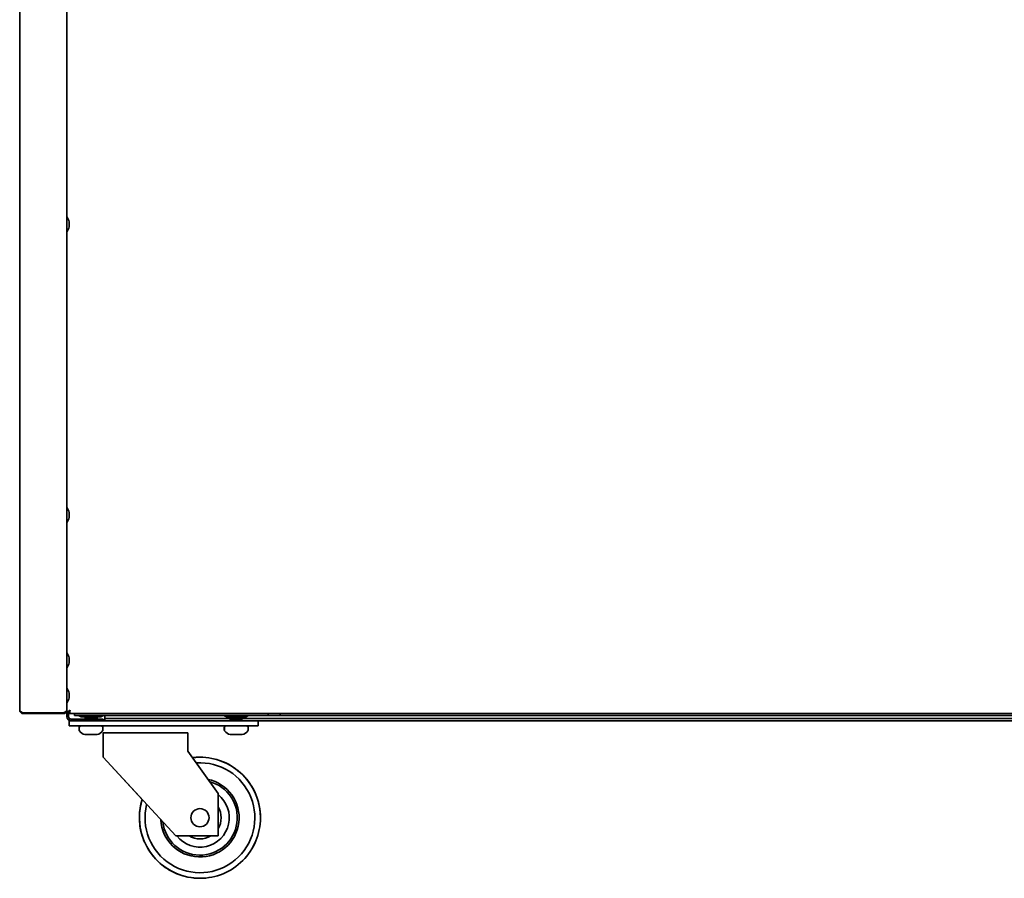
# Model space of a CAD drawing. Extents: x -17 to 110, y -18 to 98.
# Tile 1 of 8: x -5 to 15, y -18 to 0. Entities that reach past the tile are written whole.
import ezdxf

# ---------------------------------------------------------------- set-up
doc = ezdxf.new("R2010")
doc.units = 0
doc.header["$MEASUREMENT"] = 0

msp = doc.modelspace()

# ---------------------------------------------------------------- linework, layer by layer
at = {"color": 7, "lineweight": 35}
for p, q in [((-3.9375, 5.909775), (-3.9375, -14.511255)), ((-4.9105, 5.837873), (-4.9105, -14.518327)), ((-3.892012, -4.463335), (-3.892012, -4.440019)), ((-3.892012, -4.532305), (-3.892012, -4.463335)), ((-3.892012, -4.540018), (-3.892012, -4.532305)), ((-3.892012, -10.440018), (-3.892012, -10.461635)), ((-3.892012, -10.531181), (-3.892012, -10.461635)), ((-3.892012, -10.540019), (-3.892012, -10.531181)), ((-3.892012, -13.440018), (-3.892012, -13.462037)), ((-3.892012, -13.531456), (-3.892012, -13.462037)), ((-3.892012, -13.54002), (-3.892012, -13.531456)), ((-3.892012, -14.165226), (-3.892012, -14.189542)), ((-3.892012, -14.258125), (-3.892012, -14.189542)), ((-3.892012, -14.265226), (-3.892012, -14.258125)), ((-4.910501, -14.518582), (-4.9105, -14.518327)), ((-4.8386, -14.575866), (-4.0094, -14.575866)), ((-4.8386, -14.575866), (-4.8386, -14.590226)), ((-4.8386, -14.590226), (-4.0094, -14.590226)), ((-4.0094, -14.575866), (-4.0094, -14.590226)), ((-3.9375, -14.518327), (-3.938548, -14.518327)), ((-3.9375, -14.518327), (-3.9375, -14.511255)), ((-3.9375, -14.575866), (-3.9375, -14.520062)), ((-3.9375, -14.590226), (-3.9375, -14.575866)), ((-3.9375, -14.575866), (-3.9016, -14.575866)), ((-3.9375, -14.652727), (-3.9375, -14.590226)), ((-3.9375, -14.590226), (-3.891604, -14.590226)), ((-3.9016, -14.652727), (-3.9016, -14.590226)), ((-3.8916, -14.554326), (-3.894529, -14.554326)), ((-3.894529, -14.590226), (-3.894529, -14.554326)), ((-3.8916, -14.590226), (-3.894529, -14.590226)), ((-3.8916, -14.554326), (-3.8916, -14.590226)), ((16.891601, -14.590226), (-3.8916, -14.590226)), ((-3.7815, -14.626126), (-3.7815, -14.590226)), ((-3.7815, -14.626126), (0.2185, -14.626126)), ((-3.640788, -14.656127), (-3.69275, -14.626126)), ((-3.265101, -14.626126), (-3.69275, -14.626126)), ((-3.640788, -14.656127), (-3.69275, -14.626126)), ((-3.640788, -14.656127), (-3.69275, -14.626126)), ((-3.640788, -14.656127), (-3.69275, -14.626126)), ((-3.18275, -14.626126), (-3.265101, -14.626126)), ((-3.234711, -14.656127), (-3.18275, -14.626126)), ((-3.234711, -14.656127), (-3.18275, -14.626126)), ((-3.234711, -14.656127), (-3.18275, -14.626126)), ((-3.234711, -14.656127), (-3.18275, -14.626126)), ((-3.1522, -14.640825), (-3.1522, -14.626112)), ((-3.1522, -14.690826), (-3.1522, -14.640825)), ((-0.303561, -14.626126), (-0.69275, -14.626126)), ((-0.640788, -14.656127), (-0.69275, -14.626126)), ((-0.640788, -14.656127), (-0.69275, -14.626126)), ((-0.640788, -14.656127), (-0.69275, -14.626126)), ((-0.640788, -14.656127), (-0.69275, -14.626126)), ((-0.18275, -14.626126), (-0.303561, -14.626126)), ((-0.234711, -14.656127), (-0.18275, -14.626126)), ((-0.234711, -14.656127), (-0.18275, -14.626126)), ((-0.234711, -14.656127), (-0.18275, -14.626126)), ((-0.234711, -14.656127), (-0.18275, -14.626126)), ((0.2185, -14.590226), (0.2185, -14.626126)), ((0.2185, -14.626126), (0.4685, -14.626126)), ((0.4685, -14.626126), (0.4685, -14.590226)), ((0.4685, -14.626126), (32.781502, -14.626126)), ((-3.887771, -14.738625), (-3.88826, -14.738625)), ((-3.88826, -14.843226), (-3.88826, -14.738625)), ((-3.887771, -14.843226), (-3.88826, -14.843226)), ((-3.63775, -14.738625), (-3.88775, -14.738625)), ((-3.88775, -14.843226), (-3.88775, -14.738625)), ((-3.63775, -14.843226), (-3.88775, -14.843226)), ((-3.8516, -14.702725), (-3.1875, -14.702725)), ((-3.8516, -14.738625), (-3.826186, -14.738625)), ((-3.65225, -14.843226), (-3.23612, -14.843226)), ((-3.300282, -14.656127), (-3.640788, -14.656127)), ((-3.63775, -14.738625), (-0.23775, -14.738625)), ((-3.63775, -14.843226), (-0.23775, -14.843226)), ((-3.563196, -14.659092), (-3.563196, -14.665342)), ((-3.562748, -14.665977), (-3.56275, -14.666015)), ((-3.56275, -14.666015), (-3.562731, -14.666143)), ((-3.56275, -14.690513), (-3.56275, -14.696763)), ((-3.56275, -14.692034), (-3.56275, -14.698284)), ((-3.553315, -14.67146), (-3.56257, -14.666087)), ((-3.555793, -14.702723), (-3.56209, -14.699068)), ((-3.542422, -14.678203), (-3.562071, -14.666784)), ((-3.553276, -14.702723), (-3.561989, -14.697657)), ((-3.561928, -14.689564), (-3.529169, -14.670482)), ((-3.553315, -14.67146), (-3.542068, -14.677996)), ((-3.530272, -14.667565), (-3.54994, -14.656122)), ((-3.530272, -14.666118), (-3.547424, -14.656127)), ((-3.530274, -14.665515), (-3.530274, -14.671126)), ((-3.530274, -14.667034), (-3.530274, -14.671126)), ((-3.421601, -14.70156), (-3.43589, -14.702725)), ((-3.401942, -14.656117), (-3.421601, -14.657809)), ((-3.346222, -14.691698), (-3.31351, -14.672659)), ((-3.33391, -14.70273), (-3.345228, -14.696127)), ((-3.345226, -14.692565), (-3.313409, -14.674067)), ((-3.345226, -14.691119), (-3.345226, -14.696763)), ((-3.323078, -14.696461), (-3.333864, -14.702728)), ((-3.332229, -14.702708), (-3.313428, -14.691782)), ((-3.313572, -14.664564), (-3.328079, -14.656127)), ((-3.323078, -14.696461), (-3.313822, -14.691088)), ((-3.313947, -14.68324), (-3.321574, -14.678806)), ((-3.313409, -14.674067), (-3.314318, -14.674476)), ((-3.313822, -14.691088), (-3.313919, -14.691143)), ((-3.313196, -14.684093), (-3.313196, -14.690343)), ((-3.31275, -14.684765), (-3.312769, -14.684893)), ((-3.31275, -14.691016), (-3.312769, -14.691143)), ((-3.31275, -14.665513), (-3.31275, -14.671763)), ((-3.31275, -14.671773), (-3.31275, -14.673284)), ((-3.31275, -14.684765), (-3.31275, -14.691016)), ((-3.234711, -14.656127), (-3.300282, -14.656127)), ((-3.23612, -14.843226), (-3.22325, -14.843226)), ((-3.1875, -14.738625), (-3.1875, -14.702725)), ((-3.1522, -14.690826), (-0.558526, -14.690826)), ((-3.1522, -14.738625), (-3.1522, -14.690826)), ((-0.65225, -14.843226), (-0.642963, -14.843226)), ((-0.642963, -14.843226), (-0.22325, -14.843226)), ((-0.330905, -14.656127), (-0.640788, -14.656127)), ((-0.563196, -14.659765), (-0.563196, -14.666015)), ((-0.563196, -14.666015), (-0.563177, -14.666143)), ((-0.563196, -14.709766), (-0.563196, -14.716016)), ((-0.563196, -14.716016), (-0.563177, -14.716143)), ((-0.562739, -14.684893), (-0.56275, -14.684984)), ((-0.56275, -14.684984), (-0.56275, -14.690826)), ((-0.56275, -14.693656), (-0.56275, -14.699906)), ((-0.56275, -14.695507), (-0.56275, -14.701757)), ((-0.562099, -14.692909), (-0.562534, -14.693226)), ((-0.539838, -14.679964), (-0.562518, -14.666784)), ((-0.539838, -14.729965), (-0.562518, -14.716782)), ((-0.562495, -14.658972), (-0.557575, -14.656115)), ((-0.562495, -14.708973), (-0.556799, -14.705664)), ((-0.5621, -14.692909), (-0.530271, -14.674401)), ((-0.562068, -14.684215), (-0.547294, -14.675632)), ((-0.562014, -14.694639), (-0.529312, -14.675608)), ((-0.530271, -14.721137), (-0.561936, -14.702694)), ((-0.530271, -14.671136), (-0.556037, -14.656122)), ((-0.554722, -14.738625), (-0.530271, -14.724402)), ((-0.551671, -14.738628), (-0.529312, -14.725609)), ((-0.546271, -14.661805), (-0.547528, -14.661976)), ((-0.546271, -14.711806), (-0.547528, -14.711977)), ((-0.540045, -14.680094), (-0.545191, -14.680726)), ((-0.530274, -14.670509), (-0.530274, -14.676168)), ((-0.530274, -14.671133), (-0.530274, -14.674401)), ((-0.530274, -14.720507), (-0.530274, -14.726168)), ((-0.530274, -14.721134), (-0.530274, -14.724402)), ((-0.401367, -14.736977), (-0.425766, -14.738625)), ((-0.346325, -14.696778), (-0.313565, -14.677694)), ((-0.3134, -14.717909), (-0.345228, -14.699402)), ((-0.313486, -14.71964), (-0.345228, -14.701168)), ((-0.345226, -14.696136), (-0.345226, -14.701757)), ((-0.313486, -14.669639), (-0.336723, -14.656127)), ((-0.336096, -14.704698), (-0.313874, -14.691782)), ((-0.3134, -14.667909), (-0.333681, -14.656127)), ((-0.332345, -14.738621), (-0.313565, -14.727694)), ((-0.234711, -14.656127), (-0.330905, -14.656127)), ((-0.313897, -14.683972), (-0.319133, -14.68093)), ((-0.313897, -14.733971), (-0.319133, -14.730931)), ((-0.313448, -14.667027), (-0.31426, -14.667411)), ((-0.314166, -14.667443), (-0.313448, -14.667024)), ((-0.313401, -14.667909), (-0.312965, -14.668226)), ((-0.313401, -14.717909), (-0.312965, -14.718227)), ((-0.313196, -14.684765), (-0.313215, -14.684893)), ((-0.313196, -14.691016), (-0.313215, -14.691143)), ((-0.313196, -14.734766), (-0.313215, -14.734894)), ((-0.313196, -14.684765), (-0.313196, -14.691016)), ((-0.313196, -14.734766), (-0.313196, -14.738625)), ((-0.313195, -14.690826), (33.743752, -14.690826)), ((-0.31276, -14.659892), (-0.31275, -14.659986)), ((-0.31275, -14.659986), (-0.31275, -14.666236)), ((-0.31275, -14.668656), (-0.31275, -14.670475)), ((-0.31275, -14.670509), (-0.31275, -14.676756)), ((-0.31275, -14.718657), (-0.31275, -14.720473)), ((-0.31275, -14.720507), (-0.31275, -14.726757)), ((0.01225, -14.738625), (-0.23775, -14.738625)), ((0.01225, -14.843226), (-0.23775, -14.843226)), ((0.01225, -14.843226), (0.01225, -14.738625)), ((0.012265, -14.738625), (33.466513, -14.738625)), ((0.012265, -14.738625), (0.012314, -14.738625)), ((0.012265, -14.843226), (0.012314, -14.843226)), ((0.012314, -14.843226), (0.012314, -14.738625)), ((-3.684196, -14.930725), (-3.684196, -14.874727)), ((-3.68375, -14.930725), (-3.68375, -14.874727)), ((-3.68375, -14.930725), (-3.68375, -14.874727)), ((-3.562185, -15.017643), (-3.4883, -15.017643)), ((-3.561738, -15.017643), (-3.480051, -15.017643)), ((-3.561738, -15.017643), (-3.457329, -15.017643)), ((-3.561738, -15.017643), (-3.497853, -15.017643)), ((-3.560182, -15.017643), (-3.418171, -15.017643)), ((-3.554299, -15.017643), (-3.395448, -15.017643)), ((-3.551611, -15.017643), (-3.388093, -15.017643)), ((-3.546197, -15.017643), (-3.377646, -15.017643)), ((-3.497853, -15.017643), (-3.329303, -15.017643)), ((-3.4883, -15.017643), (-3.324782, -15.017643)), ((-3.480051, -15.017643), (-3.3212, -15.017643)), ((-3.457329, -15.017643), (-3.315317, -15.017643)), ((-3.418171, -15.017643), (-3.313761, -15.017643)), ((-3.395448, -15.017643), (-3.313761, -15.017643)), ((-3.388093, -15.017643), (-3.314208, -15.017643)), ((-3.377646, -15.017643), (-3.313761, -15.017643)), ((-3.19175, -14.930725), (-3.19175, -14.874727)), ((-3.18775, -14.988627), (-3.18775, -15.238626)), ((-1.43775, -14.988627), (-3.18775, -14.988627)), ((-1.43775, -14.988627), (-1.43775, -15.238626)), ((-0.684196, -14.930725), (-0.684196, -14.874727)), ((-0.68375, -14.930725), (-0.68375, -14.874727)), ((-0.68375, -14.930725), (-0.68375, -14.874727)), ((-0.562185, -15.017643), (-0.4983, -15.017643)), ((-0.561739, -15.017643), (-0.445024, -15.017643)), ((-0.561739, -15.017643), (-0.473838, -15.017643)), ((-0.561739, -15.017643), (-0.50112, -15.017643)), ((-0.561525, -15.017643), (-0.430476, -15.017643)), ((-0.55637, -15.017643), (-0.401661, -15.017643)), ((-0.546643, -15.017643), (-0.378093, -15.017643)), ((-0.544321, -15.017643), (-0.37438, -15.017643)), ((-0.50112, -15.017643), (-0.331179, -15.017643)), ((-0.4983, -15.017643), (-0.32975, -15.017643)), ((-0.473838, -15.017643), (-0.319129, -15.017643)), ((-0.445024, -15.017643), (-0.313975, -15.017643)), ((-0.430476, -15.017643), (-0.313762, -15.017643)), ((-0.401661, -15.017643), (-0.313762, -15.017643)), ((-0.378093, -15.017643), (-0.314208, -15.017643)), ((-0.37438, -15.017643), (-0.313762, -15.017643)), ((-0.19175, -14.930725), (-0.19175, -14.874727)), ((-3.188177, -15.488625), (-3.188177, -15.238626)), ((-3.18775, -15.488625), (-3.18775, -15.238626)), ((-1.43775, -15.363625), (-1.43775, -15.238626)), ((-0.81275, -16.238627), (-1.43775, -15.363625)), ((-3.188177, -15.488625), (-2.380246, -16.363883)), ((-3.18775, -15.488625), (-1.68775, -17.113626)), ((-0.81275, -17.113626), (-0.81275, -16.238627)), ((-0.81275, -17.113626), (-1.68775, -17.113626))]:
    msp.add_line(p, q, dxfattribs=at)
for points in [[(-4.9105, -14.518327), (-4.909996, -14.522739), (-4.908448, -14.527095), (-4.905979, -14.531356), (-4.902726, -14.535486), (-4.897518, -14.540672), (-4.891444, -14.545627), (-4.882342, -14.551918), (-4.862001, -14.563719), (-4.8386, -14.575866)], [(-4.0094, -14.575866), (-3.981145, -14.559249), (-3.967732, -14.550445), (-3.958604, -14.543606), (-3.950652, -14.536517), (-3.94629, -14.531776), (-3.942645, -14.526874), (-3.939865, -14.521826), (-3.938104, -14.516664), (-3.9375, -14.511255)], [(-3.9375, -14.575866), (-3.936996, -14.571454), (-3.935448, -14.567095), (-3.932979, -14.562837), (-3.929726, -14.558706), (-3.924518, -14.553521), (-3.918444, -14.548563), (-3.909341, -14.542272), (-3.889001, -14.530474), (-3.8656, -14.518327)], [(-3.9016, -14.575866), (-3.900897, -14.568602), (-3.898814, -14.561393), (-3.89549, -14.554225), (-3.89113, -14.547191), (-3.883506, -14.537394), (-3.877788, -14.530981), (-3.8656, -14.518327)], [(-3.894529, -14.554326), (-3.89178, -14.553674), (-3.888519, -14.551714), (-3.884821, -14.548599), (-3.875401, -14.538423)], [(-3.8656, -14.518327), (-3.872388, -14.532677), (-3.875917, -14.539343), (-3.881331, -14.547612), (-3.884679, -14.551211), (-3.888113, -14.553533), (-3.8916, -14.554326)], [(-3.8656, -14.518327), (-3.872193, -14.546208), (-3.875725, -14.559627), (-3.881536, -14.577327), (-3.884575, -14.58382), (-3.886193, -14.586408), (-3.888731, -14.589159), (-3.890157, -14.589971), (-3.8916, -14.590226)], [(-3.350777, -14.693226), (-3.361339, -14.695149), (-3.393915, -14.699092), (-3.421601, -14.70156)], [(-3.32025, -14.668226), (-3.33452, -14.670148), (-3.378529, -14.674091), (-3.415933, -14.676559)], [(-3.32025, -14.674476), (-3.33452, -14.676398), (-3.378529, -14.680342), (-3.415933, -14.682809)], [(-0.466035, -14.684893), (-0.525549, -14.689283), (-0.547715, -14.691708), (-0.557338, -14.693226)], [(-0.466035, -14.691143), (-0.525549, -14.695533), (-0.547715, -14.697958), (-0.557338, -14.699476)], [(-0.458686, -14.659892), (-0.484282, -14.662202), (-0.507041, -14.664847), (-0.523311, -14.667522), (-0.526268, -14.668226)], [(-0.458686, -14.666143), (-0.484282, -14.668452), (-0.507041, -14.671097), (-0.523311, -14.673772), (-0.526268, -14.674476)], [(-0.458686, -14.709893), (-0.484282, -14.712202), (-0.507041, -14.714848), (-0.523311, -14.717523), (-0.526268, -14.718227)], [(-0.458686, -14.716143), (-0.484282, -14.718453), (-0.507041, -14.721098), (-0.523311, -14.723773), (-0.526268, -14.724477)], [(-1.431836, -17.964607), (-1.486529, -17.952448), (-1.540526, -17.937879), (-1.583296, -17.924466), (-1.625559, -17.909531), (-1.667259, -17.893088), (-1.708342, -17.875162), (-1.748756, -17.855775), (-1.78845, -17.834951), (-1.827371, -17.812716), (-1.86547, -17.789102), (-1.902697, -17.764136), (-1.939006, -17.73785), (-1.974349, -17.710281), (-2.00868, -17.681462), (-2.041957, -17.65143), (-2.074135, -17.620225), (-2.105173, -17.587886), (-2.135033, -17.554456), (-2.163674, -17.519976), (-2.191061, -17.484491), (-2.217158, -17.448048), (-2.241932, -17.410692), (-2.26535, -17.37247), (-2.287383, -17.333434), (-2.308002, -17.293636), (-2.327181, -17.253122), (-2.344895, -17.211945), (-2.361121, -17.170163), (-2.375839, -17.127823), (-2.38903, -17.084983), (-2.400675, -17.041698), (-2.410762, -16.998024), (-2.419276, -16.954016), (-2.426209, -16.909713), (-2.431591, -16.864778), (-2.435353, -16.819362), (-2.437468, -16.773516), (-2.437766, -16.718942), (-2.436312, -16.674831), (-2.433025, -16.627519), (-2.428186, -16.582517), (-2.42177, -16.538011), (-2.413784, -16.493905), (-2.404221, -16.450111), (-2.393095, -16.40669), (-2.380419, -16.363696)]]:
    msp.add_lwpolyline(points, dxfattribs=at)
msp.add_circle((-1.18775, -16.738625), 0.1875, dxfattribs=at)
for centre, radius, start, end in [((-3.9365, -4.333768), 0.001, 34.153866, 180.000009), ((-4.166813, -4.490018), 0.279313, 10.312129, 34.15391), ((-3.9365, -4.646268), 0.001, 179.999991, 325.846134), ((-4.166813, -4.490018), 0.279313, 325.84609, 349.687871), ((-3.9365, -10.333769), 0.001, 34.15389, 180.000009), ((-4.166813, -10.490019), 0.279313, 10.312133, 34.153907), ((-4.166813, -10.490019), 0.279313, 325.846093, 349.687867), ((-3.9365, -10.646269), 0.001, 179.999991, 325.84611), ((-3.9365, -13.333769), 0.001, 34.153914, 180.000005), ((-4.166813, -13.490019), 0.279313, 10.312132, 34.153907), ((-4.166813, -13.490019), 0.279313, 325.846093, 349.687868), ((-3.9365, -13.646269), 0.001, 179.999995, 325.846086), ((-3.9365, -14.058975), 0.001, 34.153852, 180.000009), ((-4.166813, -14.215225), 0.279313, 10.312127, 34.153914), ((-3.9365, -14.371475), 0.001, 179.999991, 325.846151), ((-4.166813, -14.215225), 0.279313, 325.846114, 349.687899), ((-4.166813, -14.215225), 0.279313, 325.846086, 349.687887), ((-4.166813, -14.215225), 0.279313, 325.846086, 349.687873), ((-4.8386, -14.518327), 0.0719, 179.999995, 269.999997), ((-4.0094, -14.518327), 0.0719, 269.999997, 0), ((-2.7815, -14.540225), 0.0859, 269.599018, 269.999997), ((-3.8516, -14.652727), 0.0859, 180.000005, 269.999997), ((-3.8516, -14.652727), 0.05, 179.999995, 269.999997), ((-3.652696, -14.874727), 0.0315, 91.250118, 179.999978), ((-3.65225, -14.874727), 0.0315, 90.000003, 180.000005), ((-3.65225, -14.874727), 0.0315, 90.000003, 180.000005), ((-3.56202, -14.659405), 0.00123, 109.504707, 165.139726), ((-3.562218, -14.665128), 0.001012, 192.39284, 249.811304), ((-3.561465, -14.690835), 0.001337, 109.799129, 165.963611), ((-3.561562, -14.696489), 0.001231, 193.030753, 249.886812), ((-3.561719, -14.698056), 0.001066, 192.518256, 249.842586), ((-3.56177, -14.698462), 0.001004, 116.433948, 169.711035), ((-3.561526, -14.665535), 0.001355, 206.763968, 246.418995), ((-3.552075, -14.682216), 0.026149, 98.112177, 113.361702), ((-3.515622, -14.891944), 0.232915, 96.577604, 99.119077), ((-3.273359, -17.664985), 2.991425, 93.968629, 94.987598), ((-3.273359, -17.671232), 2.991425, 93.968629, 94.987598), ((-3.323651, -16.22245), 1.573466, 95.463184, 96.749356), ((-3.315188, -16.306258), 1.651485, 95.355042, 96.724693), ((-3.101432, -20.044705), 5.37735, 93.352922, 94.041221), ((-3.101432, -20.050955), 5.37735, 93.352922, 94.041221), ((-3.18793, -17.609947), 2.961371, 94.525713, 95.45242), ((-3.398366, -14.467425), 0.236895, 276.685906, 281.589469), ((-3.354004, -14.675745), 0.017764, 280.459066, 296.001517), ((-3.322936, -14.650408), 0.02419, 276.367353, 292.959098), ((-3.324455, -14.643997), 0.032125, 280.596455, 288.396361), ((-3.320349, -14.677268), 0.016091, 281.17123, 295.49139), ((-3.314373, -14.684405), 0.00123, 14.860279, 70.495291), ((-3.314257, -14.683826), 0.001106, 287.549397, 345.822885), ((-3.314175, -14.690129), 0.001012, 290.188698, 347.607166), ((-3.314034, -14.665835), 0.001337, 14.036386, 70.200869), ((-3.313937, -14.671489), 0.001231, 290.11319, 346.969247), ((-3.313973, -14.690535), 0.001355, 293.581007, 333.236035), ((-3.31378, -14.673056), 0.001066, 290.157416, 347.481737), ((-3.313603, -14.684914), 0.000873, 9.903487, 62.5637), ((-3.31373, -14.684477), 0.00105, 300.375427, 336.609542), ((-3.22325, -14.874727), 0.0315, 0, 90.000003), ((-0.652697, -14.874727), 0.0315, 91.249613, 179.999978), ((-0.65225, -14.874727), 0.0315, 90.000003, 180.000005), ((-0.65225, -14.874727), 0.0315, 90.000003, 180.000005), ((-0.562109, -14.660056), 0.001137, 109.648421, 165.112733), ((-0.562109, -14.710054), 0.001137, 109.648421, 165.112733), ((-0.561973, -14.665535), 0.001355, 206.763968, 246.418995), ((-0.561973, -14.715535), 0.001355, 206.763968, 246.418995), ((-0.561481, -14.701437), 0.001322, 194.183607, 250.122679), ((-0.561601, -14.695769), 0.00119, 110.099562, 167.218044), ((-0.562137, -14.6937), 0.000616, 130.003772, 176.002241), ((-0.56157, -14.685409), 0.001286, 112.64016, 156.163806), ((-0.550969, -14.686839), 0.030185, 97.211152, 112.471721), ((-0.550969, -14.736838), 0.030185, 97.211152, 112.471721), ((-0.552475, -14.715273), 0.024368, 98.266444, 113.283243), ((-0.554807, -14.710439), 0.017383, 98.364915, 114.519904), ((-0.523277, -14.687315), 0.013177, 103.111343, 117.272053), ((-0.523277, -14.737316), 0.013177, 103.111343, 117.272053), ((-0.353681, -16.679462), 1.947806, 93.306798, 94.847012), ((-0.842815, -8.332553), 6.363503, 273.394438, 273.977913), ((-0.842815, -8.338803), 6.363503, 273.394438, 273.977913), ((-0.842815, -8.382554), 6.363503, 273.394438, 273.977913), ((-0.739805, -11.152716), 3.518425, 274.582761, 275.296434), ((-0.738608, -11.173007), 3.504333, 274.581593, 275.367181), ((-0.738608, -11.216757), 3.504333, 274.581593, 275.367181), ((-0.738608, -11.223008), 3.504333, 274.581593, 275.367181), ((-0.609059, -12.522638), 2.148499, 275.294125, 276.383895), ((-0.609059, -12.566387), 2.148499, 275.294125, 276.383895), ((-0.609059, -12.572637), 2.148499, 275.294125, 276.383895), ((-0.667792, -10.796132), 3.893714, 273.923497, 274.733967), ((-0.667792, -10.802382), 3.893714, 273.923497, 274.733967), ((-0.667792, -10.846132), 3.893714, 273.923497, 274.733967), ((-0.667792, -10.852382), 3.893714, 273.923497, 274.733967), ((-0.395505, -14.428211), 0.23099, 276.297309, 279.354652), ((-0.314284, -14.685056), 0.001137, 14.887266, 70.351577), ((-0.314284, -14.735055), 0.001137, 14.888655, 70.351584), ((-0.31442, -14.690535), 0.001355, 293.581007, 333.236035), ((-0.31402, -14.66826), 0.001346, 286.582406, 342.602607), ((-0.31402, -14.718258), 0.001346, 286.582399, 342.602607), ((-0.314019, -14.676437), 0.001322, 289.877316, 345.81639), ((-0.314019, -14.726438), 0.001322, 289.877316, 345.81639), ((-0.313899, -14.670768), 0.00119, 12.781961, 69.900436), ((-0.313899, -14.720769), 0.00119, 12.781961, 69.900436), ((-0.313834, -14.665945), 0.001133, 289.649612, 345.074467), ((-0.31393, -14.660409), 0.001286, 23.836197, 67.359838), ((-0.313363, -14.668699), 0.000616, 3.997756, 49.996223), ((-0.313363, -14.7187), 0.000616, 3.997756, 49.996223), ((-0.22325, -14.874727), 0.0315, 0, 90.000003), ((-3.652696, -14.930725), 0.0315, 179.999991, 213.3985), ((-3.65225, -14.930725), 0.0315, 179.999995, 213.398486), ((-3.65225, -14.930725), 0.0315, 180.000009, 213.398486), ((-3.548696, -14.862154), 0.156071, 213.398486, 265.042004), ((-3.54825, -14.862154), 0.156071, 213.398486, 265.042004), ((-3.54825, -14.862154), 0.156071, 213.398486, 265.042004), ((-3.32725, -14.862154), 0.156071, 274.957998, 326.601512), ((-3.32725, -14.862154), 0.156071, 274.957998, 326.601512), ((-3.32725, -14.862154), 0.156071, 274.957998, 326.601512), ((-3.22325, -14.930725), 0.0315, 326.601512, 360), ((-3.22325, -14.930725), 0.0315, 326.601516, 359.999998), ((-3.22325, -14.930725), 0.0315, 326.601509, 0.000001), ((-0.652697, -14.930725), 0.0315, 180.000005, 213.398486), ((-0.65225, -14.930725), 0.0315, 179.999991, 213.3985), ((-0.65225, -14.930725), 0.0315, 180.000009, 213.398486), ((-0.548696, -14.862154), 0.156071, 213.398486, 265.042004), ((-0.54825, -14.862154), 0.156071, 213.398486, 265.042004), ((-0.54825, -14.862154), 0.156071, 213.398486, 265.042004), ((-0.32725, -14.862154), 0.156071, 274.957998, 326.601512), ((-0.32725, -14.862154), 0.156071, 274.957998, 326.601512), ((-0.32725, -14.862154), 0.156071, 274.957998, 326.601512), ((-0.22325, -14.930725), 0.0315, 326.601499, 0.000005), ((-0.22325, -14.930725), 0.0315, 326.601516, 359.999998), ((-0.22325, -14.930725), 0.0315, 326.601499, 0.000006), ((-1.18775, -16.738625), 1.134405, 165.945484, 93.857167), ((-1.18775, -16.738625), 1.25, 90.000003, 97.07306), ((-1.187974, -16.738615), 1.249989, 93.235019, 97.062616), ((-1.18775, -16.738625), 1.25, 360, 90.000003), ((-1.18775, -16.738625), 0.809405, 182.898755, 78.140957), ((-1.18775, -16.738625), 0.771773, 186.379597, 75.008482), ((-1.18775, -16.738625), 0.606382, 218.200997, 51.798949), ((-1.18775, -16.738625), 1.25, 162.537834, 180.000005), ((-1.18775, -16.738625), 0.4375, 328.997307, 31.002693), ((-1.18775, -16.738625), 1.25, 180.000005, 269.999997), ((-1.187973, -16.738625), 1.25, 269.999997, 0), ((-1.18775, -16.738625), 1.25, 269.999997, 360), ((-1.18775, -16.738625), 0.4375, 238.997257, 301.002745)]:
    msp.add_arc(centre, radius, start, end, dxfattribs=at)
for centre, major_axis, ratio, start_param, end_param in [((-3.437931, -14.661971), (0.125264, 0.003383), 0.060875, 2.724402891, 3.139950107), ((-3.438048, -14.695305), (0.124702, 0.001466), 0.065697, 2.440916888, 3.140918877), ((-3.438269, -14.68905), (0.12448, 0.001468), 0.065741, 2.440269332, 3.025565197), ((-3.437965, -14.664054), (0.092309, 0.001471), 0.088744, 2.440298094, 3.140274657), ((-3.438161, -14.6703), (0.092113, 0.001475), 0.088814, 2.439520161, 2.984913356), ((-3.437411, -14.695319), (0.092185, -0.001456), 0.088825, 5.935778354, 6.284588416), ((-3.438515, -14.695312), (0.125319, 0.004936), 0.053695, 5.550285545, 6.173543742), ((-3.438305, -14.689057), (0.125109, 0.004931), 0.053731, 5.618603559, 6.173468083), ((-3.437278, -14.664069), (0.124529, -0.001451), 0.065759, 5.935121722, 6.283950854), ((-0.437982, -14.661973), (0.125215, 0.004056), 0.058203, 2.634071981, 3.139797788), ((-0.437982, -14.711972), (0.125215, 0.004056), 0.058203, 2.634071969, 3.139797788), ((-0.43811, -14.703636), (0.124639, -0.001886), 0.065019, 2.846810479, 3.142661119), ((-0.437736, -14.686976), (0.125014, 0.004272), 0.057235, 2.768383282, 3.083419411), ((-0.437421, -14.680721), (0.125329, 0.00428), 0.057169, 2.60390139, 3.035292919), ((-0.438008, -14.672385), (0.092265, -0.001894), 0.08782, 2.847642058, 3.14348041), ((-0.438008, -14.722386), (0.092266, -0.001894), 0.08782, 2.847642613, 3.143365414), ((-0.437367, -14.6974), (0.09214, 0.001908), 0.087823, 5.527874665, 6.126816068), ((-0.437585, -14.703645), (0.092359, 0.001903), 0.087751, 5.528811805, 6.281316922), ((-0.437521, -14.672395), (0.124771, 0.001896), 0.064966, 5.529613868, 6.282139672), ((-0.437287, -14.67865), (0.124537, 0.001901), 0.065009, 5.528874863, 6.167820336), ((-0.437521, -14.722396), (0.124771, 0.001896), 0.064966, 5.529613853, 6.282139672), ((-0.437287, -14.728651), (0.124537, 0.001901), 0.065009, 5.528874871, 6.167820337), ((-0.438758, -14.695314), (0.125562, 0.004313), 0.056976, 5.55082044, 6.177152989), ((-0.438239, -14.689057), (0.125042, 0.004304), 0.057074, 5.701046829, 6.263688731), ((-0.437907, -14.739051), (0.124711, 0.004299), 0.057144, 5.791542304, 6.263669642), ((-0.437196, -14.664045), (0.124446, 0.004073), 0.058227, 5.896419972, 6.281345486), ((-3.188113, -15.238626), (0, 0.249999), 0.000255, 0, 1.570796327), ((-1.187973, -16.738625), (0, -1.25), 1, 1.570796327, 2.945243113), ((-1.187973, -16.738625), (0, -1.25), 1, 6.086835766, 6.283185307)]:
    msp.add_ellipse(centre, major_axis=major_axis, ratio=ratio, start_param=start_param, end_param=end_param, dxfattribs=at)

doc.saveas('drawing.dxf')
